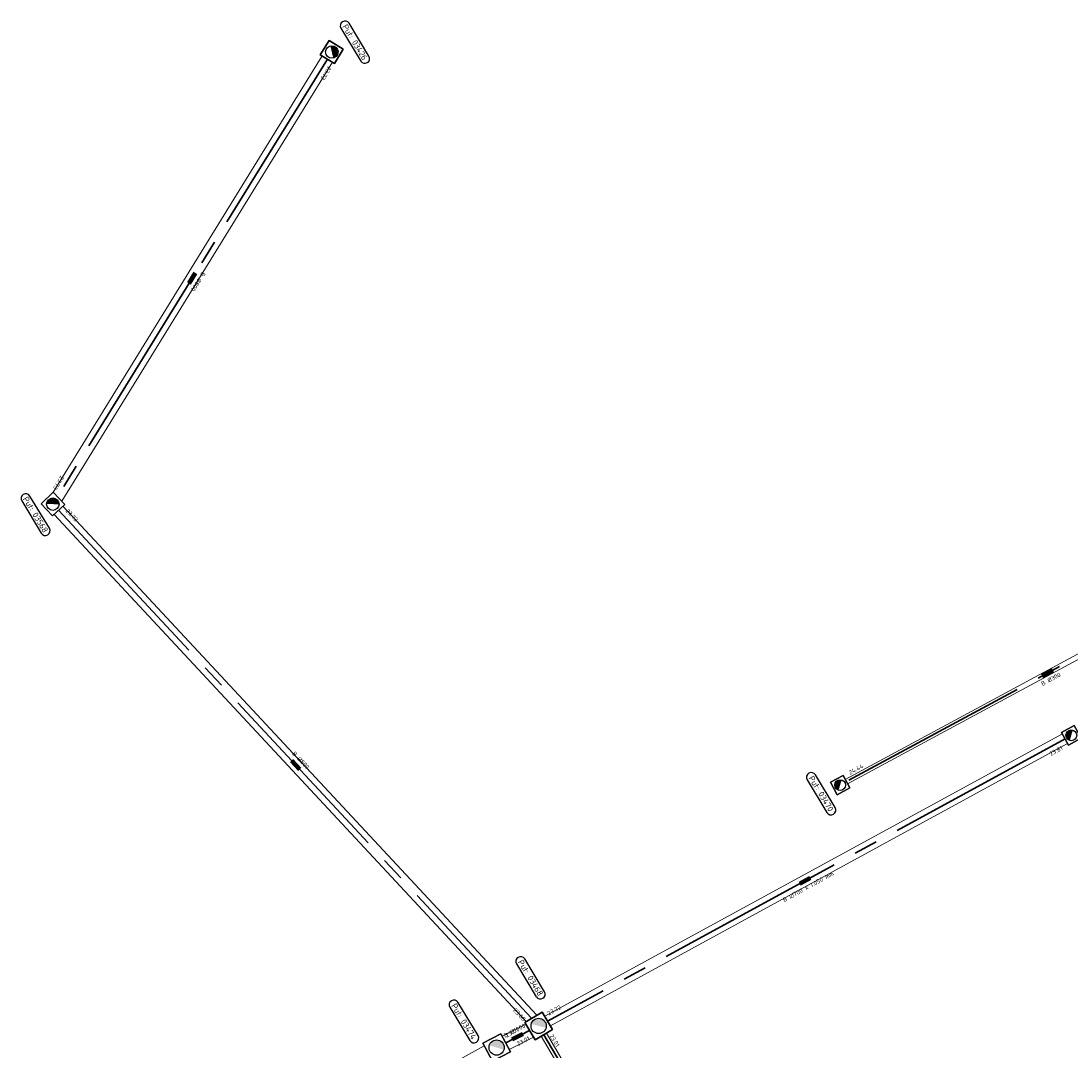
# Model space of a CAD drawing. Header units: metres. Extents: x 197490 to 198104, y 355255 to 355487.
# Tile 2 of 3: x 197505 to 197593, y 355353 to 355439. Entities that reach past the tile are written whole.
import ezdxf

# ---------------------------------------------------------------- set-up
doc = ezdxf.new("R2010")
doc.units = ezdxf.units.M
doc.linetypes.add('RI-GWA_BETON', pattern=[22, 16, -2, 2, -2])
for name, color, linetype, lineweight in [('B-OI-RI-GWA_RIOOLPUT-T25', 251, 'Continuous', 25), ('B-OI-RI-GWA_TRANSPORTLEIDING-T25', 251, 'Continuous', 25), ('N-OI-RI-GWA-S', 251, 'Continuous', 25), ('N-OI-RI-GWA_TRANSPORTLEIDING_BETON-G', 251, 'RI-GWA_BETON', 35)]:
    doc.layers.add(name, color=color, linetype=linetype, lineweight=lineweight)
doc.styles.add('NLCS-ISO', font='NLCS-ISO.ttf')
doc.styles.get("Standard").update_dxf_attribs({"font": 'arial.ttf'})
doc.dimstyles.new('NLCS_1-500', dxfattribs={"dimscale": 0.5, "dimtxt": 2.5, "dimasz": 2.5, "dimexe": 1.25, "dimexo": 0.625, "dimtad": 1, "dimtxsty": 'Standard', "dimblk": 'OBLIQUE', "dimcen": 0, "dimse1": 1, "dimse2": 1, "dimadec": 0, "dimazin": 0, "dimtfac": 1, "dimtmove": 0, "dimatfit": 3, "dimfxl": 1, "dimarcsym": 0})

# ---------------------------------------------------------------- blocks, each defined once
blk = doc.blocks.new('SRI-PUT_GWA')
blk.add_hatch(color=256).paths.add_polyline_path([(0.212, 0.212, 0.664858), (-0.3, 0.003), (-0.3, -0.003, 0.196534), (-0.212, -0.212)])
blk.add_lwpolyline([(-0.4, 0.4), (0.4, 0.4), (0.4, -0.4), (-0.4, -0.4)], close=True)
at = {"lineweight": -3}
blk.add_lwpolyline([(0.4, -0.4), (0.4, 0.4), (-0.4, 0.4), (-0.4, -0.4)], close=True, dxfattribs=at)
blk.add_circle((0, 0), 0.3, dxfattribs=at)
blk = doc.blocks.new('_Oblique')
at = {"color": 0, "linetype": 'ByBlock', "lineweight": -2}
blk.add_line((-0.5, -0.5), (0.5, 0.5), dxfattribs=at)

msp = doc.modelspace()

# ---------------------------------------------------------------- linework, layer by layer
at = {"layer": 'B-OI-RI-GWA_RIOOLPUT-T25', "linetype": 'Continuous', "lineweight": 25}
for p, q in [((197531.575, 355438.508, 24.785), (197533.231, 355435.769, 24.785)), ((197531.711, 355439.057, 24.785), (197531.711, 355439.057, 24.785)), ((197533.916, 355436.183, 24.785), (197532.26, 355438.922, 24.785)), ((197533.78, 355435.634, 24.785), (197533.78, 355435.634, 24.785)), ((197504.873, 355398.984, 24.785), (197506.502, 355396.289, 24.785)), ((197505.008, 355399.534, 24.785), (197505.008, 355399.534, 24.785)), ((197507.187, 355396.703, 24.785), (197505.558, 355399.398, 24.785)), ((197507.052, 355396.153, 24.785), (197507.052, 355396.153, 24.785)), ((197570.707, 355376.222, 24.945), (197570.707, 355376.222, 24.945)), ((197572.912, 355373.348, 24.945), (197571.256, 355376.087, 24.945)), ((197570.571, 355375.673, 24.945), (197572.227, 355372.934, 24.945)), ((197572.776, 355372.799, 24.945), (197572.776, 355372.799, 24.945)), ((197546.262, 355360.276, 25.03), (197547.917, 355357.538, 25.03)), ((197546.398, 355360.826, 25.03), (197546.397, 355360.825, 25.03)), ((197548.602, 355357.952, 25.03), (197546.947, 355360.69, 25.03)), ((197540.813, 355357.202, 24.79), (197540.812, 355357.202, 24.79)), ((197543.043, 355354.285, 24.79), (197541.362, 355357.067, 24.79)), ((197548.467, 355357.402, 25.03), (197548.467, 355357.402, 25.03)), ((197540.677, 355356.653, 24.79), (197542.358, 355353.871, 24.79)), ((197542.907, 355353.736, 24.79), (197542.908, 355353.736, 24.79))]:
    msp.add_line(p, q, dxfattribs=at)
for centre, start, end in [((197531.918, 355438.715, 24.785), 121.15274, 211.15274), ((197531.918, 355438.715, 24.785), 31.15274, 121.15274), ((197533.573, 355435.976, 24.785), 211.15274, 301.15274), ((197533.573, 355435.977, 24.785), 301.15274, 31.15274), ((197505.215, 355399.191, 24.785), 121.15274, 211.15274), ((197505.215, 355399.191, 24.785), 31.15274, 121.15274), ((197506.845, 355396.495, 24.785), 211.15274, 301.15274), ((197506.845, 355396.496, 24.785), 301.15274, 31.15274), ((197570.914, 355375.88, 24.945), 121.15274, 211.15274), ((197570.914, 355375.88, 24.945), 31.15274, 121.15274), ((197572.569, 355373.141, 24.945), 211.15274, 301.15274), ((197572.57, 355373.142, 24.945), 301.15274, 31.15274), ((197546.604, 355360.483, 25.03), 121.15274, 211.15274), ((197546.605, 355360.483, 25.03), 31.15274, 121.15274), ((197548.26, 355357.745, 25.03), 301.15274, 31.15274), ((197541.019, 355356.859, 24.79), 121.15274, 211.15274), ((197541.019, 355356.86, 24.79), 31.15274, 121.15274), ((197548.26, 355357.745, 25.03), 211.15274, 301.15274), ((197542.701, 355354.078, 24.79), 301.15274, 31.15274), ((197542.7, 355354.078, 24.79), 211.15274, 301.15274)]:
    msp.add_arc(centre, 0.4, start, end, dxfattribs=at)
at = {"layer": 'N-OI-RI-GWA_TRANSPORTLEIDING_BETON-G', "linetype": 'Continuous', "lineweight": 13}
for p, q in [((197530.013, 355436.195), (197507.473, 355399.67)), ((197530.872, 355435.664), (197508.218, 355398.955)), ((197508.327, 355398.552), (197547.964, 355355.991)), ((197507.588, 355397.864), (197547.072, 355355.467)), ((197607.403, 355393.864), (197573.757, 355375.695)), ((197607.601, 355393.505), (197573.951, 355375.335)), ((197591.914, 355379.509), (197548.624, 355355.896)), ((197592.357, 355378.703), (197549.091, 355355.103)), ((197545.062, 355354.227), (197547.037, 355355.242)), ((197545.644, 355353.121), (197547.671, 355354.163)), ((197548.322, 355354.23), (197576.436, 355306.428)), ((197548.762, 355354.489), (197576.876, 355306.686)), ((197528.313, 355345.028), (197543.561, 355353.428))]:
    msp.add_line(p, q, dxfattribs=at)
at = {"layer": 'N-OI-RI-GWA_TRANSPORTLEIDING_BETON-G', "linetype": 'RI-GWA_BETON', "lineweight": 35}
for points in [[(197530.442, 355435.929), (197507.861, 355399.338)], [(197507.957, 355398.208), (197547.518, 355355.729)], [(197607.502, 355393.685), (197573.854, 355375.515)], [(197592.135, 355379.106), (197548.858, 355355.499)], [(197545.353, 355353.674), (197547.354, 355354.703)], [(197548.542, 355354.359), (197576.656, 355306.557)]]:
    msp.add_lwpolyline(points, dxfattribs=at)

# ---------------------------------------------------------------- block references
at = {"layer": 'N-OI-RI-GWA-S', "linetype": 'Continuous', "lineweight": 13}
for p, xscale, yscale, zscale, rotation in [((197530.81, 355436.525, 24.785), 1.749926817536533, 1.749926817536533, 1.254999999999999, 238.32067791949), ((197507.48, 355398.72, 24.785), 1.749926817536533, 1.749926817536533, 1.254999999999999, 312.9629108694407), ((197592.662, 355379.393, 25.12), 1.499937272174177, 1.499937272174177, 1.509999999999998, 28.81542319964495), ((197573.326, 355375.23, 24.945), 1.499937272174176, 1.499937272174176, 0.7049999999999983, 28.36884177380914), ((197548.111, 355355.092, 25.03), 2.124911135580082, 2.124911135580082, 2.219999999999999, 300.4611036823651), ((197544.597, 355353.285, 24.79), 2.124911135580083, 2.124911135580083, 1.98, 297.7902332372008)]:
    msp.add_blockref('SRI-PUT_GWA', p, dxfattribs=dict(at, xscale=xscale, yscale=yscale, zscale=zscale, rotation=rotation))

# ---------------------------------------------------------------- texts
at = {"layer": 'B-OI-RI-GWA_RIOOLPUT-T25', "linetype": 'Continuous', "lineweight": 25, "char_height": 0.5, "attachment_point": 5, "rotation": 301.15274, "style": 'NLCS-ISO'}
for s, insert in [('Put: 03426', (197532.746, 355437.346, 24.785)), ('Put: 03568', (197506.03, 355397.843, 24.785)), ('Put: 03470', (197571.742, 355374.511, 24.945)), ('Put: 03468', (197547.432, 355359.114, 25.03)), ('Put: 03474', (197541.86, 355355.469, 24.79))]:
    msp.add_mtext(s, dxfattribs=dict(at, insert=insert))
at = {"layer": 'B-OI-RI-GWA_TRANSPORTLEIDING-T25', "linetype": 'Continuous', "lineweight": 25, "char_height": 0.36, "style": 'NLCS-ISO'}
for s, insert, attachment_point, rotation in [('23.73', (197530.504, 355435.363), 7, 238.32068), ('B %%c800', (197519.485, 355417.412, 24.13), 8, 238.32068), ('23.73', (197507.786, 355399.882), 3, 238.32068), ('23.73', (197508.52, 355398.117), 7, 312.96291), ('B %%c300', (197590.868, 355384.248, 24.67), 2, 28.36884), ('B %%c800', (197528.088, 355377.179, 24.105), 8, 312.96291), ('23.81', (197591.82, 355378.535), 3, 28.61091), ('24.44', (197574.172, 355376.084), 7, 28.36884), ('B {\\fArial Unicode MS|b0|i0|c0|p0;∅}700 x 1.050 mm', (197570.578, 355366.891, 24.29), 2, 28.61091), ('23.72', (197548.953, 355355.95), 7, 28.61091), ('23.68', (197547.071, 355355.695), 3, 312.96291), ('B %%c1000', (197546.171, 355354.544, 23.51), 8, 27.21353), ('23.01', (197545.46, 355354.122), 7, 27.21353), ('23.01', (197547.248, 355354.255), 3, 27.21353), ('23.01', (197548.996, 355354.278), 7, 300.4611)]:
    msp.add_mtext(s, dxfattribs=dict(at, insert=insert, attachment_point=attachment_point, rotation=rotation))

# ---------------------------------------------------------------- leaders
at = {"layer": 'B-OI-RI-GWA_TRANSPORTLEIDING-T25', "linetype": 'Continuous', "lineweight": 25}
for points in [[(197518.882, 355417.197, 24.13), (197519.408, 355418.048, 24.13)], [(197590.238, 355384.362, 24.67), (197591.118, 355384.838, 24.67)], [(197528.136, 355376.54, 24.105), (197527.455, 355377.272, 24.105)], [(197569.948, 355367.003, 24.29), (197570.825, 355367.482, 24.29)], [(197546.799, 355354.417, 23.51), (197545.909, 355353.96, 23.51)]]:
    msp.add_leader(points, dimstyle='NLCS_1-500', override={"dimscale": 1, "dimasz": 0.4, "dimclrd": 252, "dimlwd": 65535}, dxfattribs=at)

doc.saveas('drawing.dxf')
